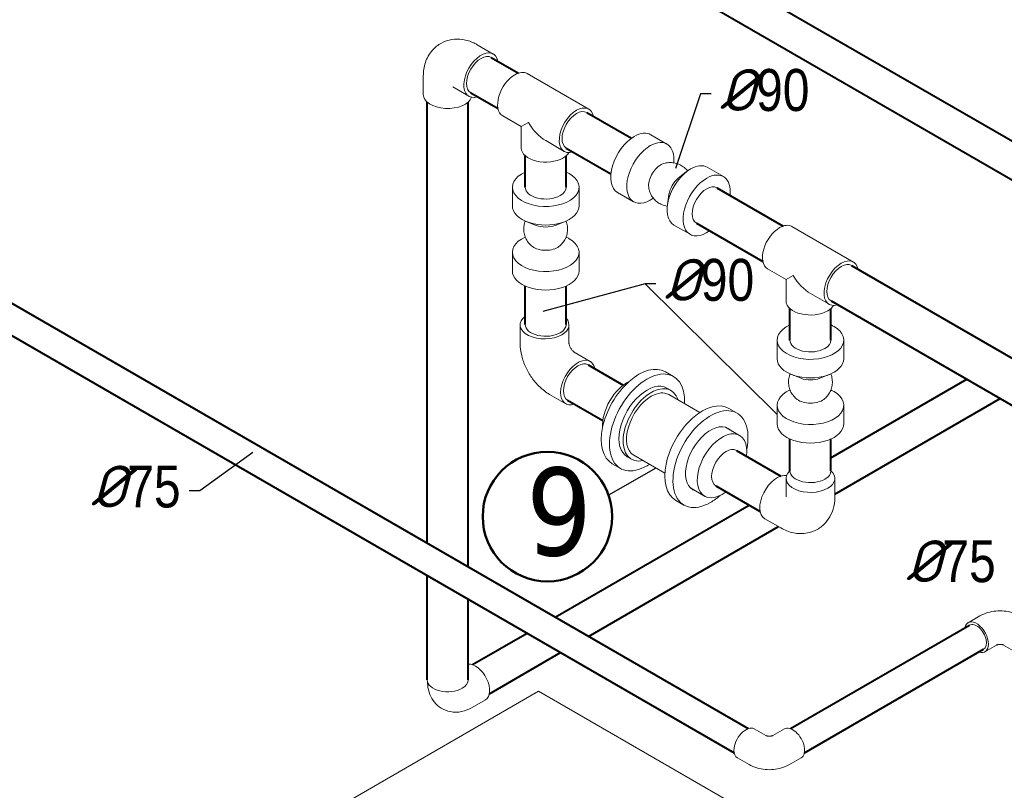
# Model space of a CAD drawing. Extents: x 4114239 to 5838486, y 780458 to 1383318.
# Tile 54 of 231: x 4347851 to 4353138, y 1057010 to 1061146. Entities that reach past the tile are written whole.
import ezdxf

# ---------------------------------------------------------------- set-up
doc = ezdxf.new("R2010")
doc.units = 0
doc.header["$MEASUREMENT"] = 0
for name, color, linetype, lineweight in [('1', 7, 'Continuous', 50), ('1-A', 1, 'Continuous', 40), ('Основные', 160, 'Continuous', 40)]:
    doc.layers.add(name, color=color, linetype=linetype, lineweight=lineweight)
doc.styles.add('ГОСТ 250', font='isocpeui.ttf', dxfattribs={"height": 300})

msp = doc.modelspace()

# ---------------------------------------------------------------- linework, layer by layer
at = {"linetype": 'Continuous', "lineweight": 40, "extrusion": (-5.55112e-17, 0.816497, 0.57735)}
for p, q in [((4354030.0834, 1060001.7232), (4348752.4157, 1063048.786, 0)), ((4353940.0834, 1059845.8386), (4348662.4157, 1062892.9015, 0))]:
    msp.add_line(p, q, dxfattribs=at)
at = {"color": 0, "linetype": 'Continuous', "lineweight": 0, "extrusion": (5.55112e-17, 0.816497, 0.57735)}
for p, q in [((4350307.5187, 1061011.8877, 0), (4350393.7857, 1060962.0814, 0)), ((4350018.2463, 1060844.8762), (4350018.2463, 1060745.2636, 0)), ((4350575.3447, 1060857.2582, 0), (4350906.2707, 1060666.198)), ((4350176.5187, 1060784.989), (4350262.7857, 1060735.1827)), ((4350444.3447, 1060630.3596), (4350544.3077, 1060572.6459)), ((4350582.6767, 1060594.7983, 0), (4350544.3077, 1060572.6459, 0)), ((4350544.3077, 1060457.2186), (4350544.3077, 1060572.6459)), ((4351240.3869, 1060528.7216), (4351326.654, 1060478.9153)), ((4350675.3077, 1060497.013), (4350775.2707, 1060439.2994)), ((4351387.5555, 1060295.1226), (4351429.7698, 1060328.8105, 0)), ((4351543.0286, 1060353.9913, 0), (4351629.2957, 1060304.185, 0)), ((4350496.3077, 1060147.4316), (4350496.3077, 1060247.0442, 0)), ((4350854.3077, 1060147.4316, 0), (4350854.3077, 1060247.0442, 0)), ((4351061.3869, 1060218.6845), (4351147.654, 1060168.8782, 0)), ((4351337.2738, 1060208.0322), (4351329.2064, 1060154.6297, 0)), ((4350625.026, 1060042.2223), (4350574.7444, 1060061.9369, 0)), ((4350725.5894, 1060042.2223, 0), (4350775.8711, 1060061.9369)), ((4351364.0286, 1060043.9542, 0), (4351450.2957, 1059994.1479, 0)), ((4351997.0878, 1060036.4145, 0), (4352328.0138, 1059845.3543, 0)), ((4350496.3077, 1059797.9711), (4350496.3077, 1059897.5836)), ((4350854.3077, 1059797.9711), (4350854.3077, 1059897.5836)), ((4351866.0878, 1059809.5158), (4351966.0508, 1059751.8022)), ((4352004.4198, 1059773.9545), (4351966.0508, 1059751.8022)), ((4351966.0508, 1059636.3749, 0), (4351966.0508, 1059751.8022)), ((4352097.0508, 1059676.1693), (4352197.0138, 1059618.4556)), ((4350538.2722, 1059409.0341, 0), (4350538.2722, 1059508.6467)), ((4350800.2722, 1059409.0341), (4350800.2722, 1059508.6467, 0)), ((4351918.0508, 1059326.5879), (4351918.0508, 1059426.2004)), ((4352276.0508, 1059326.5879, 0), (4352276.0508, 1059426.2004, 0)), ((4350827.5446, 1059361.7969), (4350913.8116, 1059311.9906)), ((4351318.0357, 1059256.4356), (4351361.8763, 1059231.1243)), ((4352046.7691, 1059221.3785), (4351996.4874, 1059241.0932, 0)), ((4352147.3325, 1059221.3785), (4352197.6141, 1059241.0932)), ((4351325.8763, 1059168.7704, 0), (4351348.5037, 1059155.7065, 0)), ((4350696.5446, 1059134.8983), (4350782.8116, 1059085.092)), ((4351503.2619, 1059037.4893), (4351336.0037, 1059134.0558, 0)), ((4351658.8611, 1059059.66, 0), (4351702.7018, 1059034.3486, 0)), ((4351918.0508, 1058977.1273), (4351918.0508, 1059076.7399)), ((4352276.0508, 1058977.1273), (4352276.0508, 1059076.7399)), ((4351640.454, 1058958.2814, 0), (4351716.4272, 1058914.4183, 0)), ((4351112.8763, 1058799.8436), (4351135.5037, 1058786.7797)), ((4351315.2619, 1058711.8637), (4351148.0037, 1058808.4303)), ((4351033.0357, 1058762.8012, 0), (4351076.8763, 1058737.4898, 0)), ((4351966.0508, 1058584.7058, 0), (4351966.0508, 1058684.3183, 0)), ((4352228.0508, 1058584.7058), (4352228.0508, 1058684.3183)), ((4351452.454, 1058632.6558), (4351528.4272, 1058588.7927, 0)), ((4351373.8611, 1058566.0255), (4351417.7018, 1058540.7141)), ((4351938.7784, 1058417.6943), (4351852.5113, 1058467.5006, 0)), ((4352944.3233, 1057909.4256, 0), (4353006.5487, 1057945.3515, 0)), ((4353034.3233, 1057753.5411, 0), (4353096.5487, 1057789.4669, 0)), ((4353196.3362, 1057753.5411), (4353134.1108, 1057789.4669)), ((4350637.4521, 1057541.4905), (4348657.5532, 1056398.3953, 0)), ((4352397.2323, 1056525.481), (4350637.4521, 1057541.4905)), ((4350351.8801, 1057495.3474, 0), (4350279.7552, 1057453.7061)), ((4351795.0318, 1057339.42), (4351857.2041, 1057303.5248, 0)), ((4351957.0447, 1057339.42), (4351894.8724, 1057303.5248, 0)), ((4351705.0318, 1057183.5355, 0), (4351767.2572, 1057147.6096, 0)), ((4352047.0447, 1057183.5355), (4351984.8193, 1057147.6096, 0))]:
    msp.add_line(p, q, dxfattribs=at)
at = {"linetype": 'Continuous', "lineweight": 40, "extrusion": (5.55112e-17, 0.816497, 0.57735)}
for p, q in [((4350383.2857, 1060943.8949), (4350529.2744, 1060859.6083, 0)), ((4350273.2857, 1060753.3693), (4350419.2744, 1060669.0827)), ((4350039.2463, 1058335.8028, 0), (4350039.2463, 1060704.1905, 0)), ((4350259.2463, 1058208.7857), (4350259.2463, 1060704.1905)), ((4350895.7707, 1060648.0115, 0), (4351135.2806, 1060509.7304, 0)), ((4350565.3077, 1060247.0442), (4350565.3077, 1060416.1455)), ((4350785.3077, 1060247.0442, 0), (4350785.3077, 1060416.1455)), ((4350785.7707, 1060457.4859), (4351025.2806, 1060319.2048)), ((4346664.6844, 1060284.107), (4351762.6571, 1057340.7911)), ((4351594.7957, 1060244.4293), (4351951.0174, 1060038.7645)), ((4346589.6844, 1060154.2032), (4351687.6571, 1057210.8873)), ((4351484.7957, 1060053.9037), (4351841.0174, 1059848.2389)), ((4352317.5138, 1059827.1678), (4353340.7755, 1059236.3873)), ((4350565.3077, 1059510.2306, 0), (4350565.3077, 1059716.4419, 0)), ((4350785.3077, 1059510.2306), (4350785.3077, 1059716.4419, 0)), ((4352207.5138, 1059636.6422), (4353230.7755, 1059045.8617)), ((4351987.0508, 1059426.2004), (4351987.0508, 1059595.3018)), ((4352207.0508, 1059426.2004, 0), (4352207.0508, 1059595.3018)), ((4350903.3116, 1059293.8041), (4351092.0804, 1059184.8184)), ((4352207.0508, 1058795.0614), (4352936.1126, 1059215.9854)), ((4350793.3116, 1059103.2785), (4350982.0804, 1058994.2928, 0)), ((4352228.0508, 1058599.3396), (4353116.1126, 1059112.0624)), ((4351987.0508, 1058724.6513), (4351987.0508, 1058895.5982)), ((4352207.0508, 1058724.6513), (4352207.0508, 1058895.5982)), ((4351699.3475, 1058834.2126, 0), (4351937.441, 1058696.7492, 0)), ((4351589.3475, 1058643.687, 0), (4351827.441, 1058506.2236, 0)), ((4350725.4189, 1057939.6408), (4351767.1051, 1058541.0586, 0)), ((4350905.4189, 1057835.7178), (4351926.1051, 1058425.0112)), ((4350039.2463, 1057602.1132), (4350039.2463, 1058162.5977)), ((4350259.2463, 1057602.1132), (4350259.2463, 1058035.5806)), ((4351989.4194, 1057340.7911), (4352951.8233, 1057896.4353)), ((4350282.7297, 1057684.0541), (4350575.4189, 1057853.0383)), ((4352064.4194, 1057210.8873, 0), (4353026.8233, 1057766.5314)), ((4350372.7297, 1057528.1695, 0), (4350755.4189, 1057749.1152))]:
    msp.add_line(p, q, dxfattribs=at)
for p, q in [((4351209.5996, 1059728.5675), (4350659.7096, 1059580.7245)), ((4351267.5764, 1058739.395), (4351012.9028, 1058594.4069))]:
    msp.add_line(p, q)
at = {"color": 7, "lineweight": 25, "ltscale": 1000}
for points in [[(4351563.9244, 1060747.7993), (4351506.2639, 1060747.7993), (4351372.53, 1060348.0484)], [(4351267.2601, 1059728.5675), (4351209.5996, 1059728.5675), (4351918.0508, 1059026.9336)], [(4348761.1739, 1058619.5142), (4348818.8344, 1058619.5142), (4349101.9215, 1058824.3238)]]:
    msp.add_lwpolyline(points, dxfattribs=at)
at = {"color": 0, "linetype": 'Continuous', "lineweight": 0, "extrusion": (8.69853e-17, 2.06174e-16, -1)}
for centre, major_axis, start_param, end_param in [((4350328.2857, 1060848.6321, 0), (-65.5, -113.4493), 5.709109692, 9.998853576), ((4350848.3116, 1059198.5413, 0), (-65.5, -113.4493), 0.785398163, 3.715668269), ((4350848.3116, 1059198.5413, 0), (-65.5, -113.4493), 5.709109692, 7.068583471), ((4351918.0113, 1058580.9499, 0), (65.5, 113.4493), 3.141592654, 6.078066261)]:
    msp.add_ellipse(centre, major_axis=major_axis, ratio=0.577350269, start_param=start_param, end_param=end_param, dxfattribs=at)
at = {"color": 0, "linetype": 'Continuous', "lineweight": 0, "extrusion": (1.11556e-17, 1.85856e-16, -1)}
for centre in [(4350328.2857, 1060848.6321), (4350840.7707, 1060552.7487, 0), (4351539.7957, 1060149.1665), (4350848.3116, 1059198.5413, 0), (4351644.3475, 1058738.9498)]:
    msp.add_ellipse(centre, major_axis=(55, 95.2628), ratio=0.577350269, start_param=3.141592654, end_param=6.283185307, dxfattribs=at)
at = {"color": 0, "linetype": 'Continuous', "lineweight": 0, "extrusion": (-1.28814e-17, 1.99733e-16, -1)}
for centre, major_axis, start_param, end_param in [((4350509.8447, 1060743.8089), (65.5, 113.4493), 3.141592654, 5.497787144), ((4350509.8447, 1060743.8089), (65.5, 113.4493), 5.497787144, 6.283185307), ((4350840.7707, 1060552.7487, 0), (65.5, 113.4493), 5.497787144, 6.857260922), ((4350840.7707, 1060552.7487, 0), (65.5, 113.4493), 2.567517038, 5.497787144), ((4351931.5878, 1059922.9652), (65.5, 113.4493), 5.497787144, 6.283185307), ((4351931.5878, 1059922.9652), (65.5, 113.4493), 3.141592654, 5.497787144), ((4352262.5138, 1059731.905, 0), (65.5, 113.4493), 2.567517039, 5.497787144), ((4352262.5138, 1059731.905, 0), (65.5, 113.4493), 5.497787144, 6.857260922), ((4351750.0318, 1057261.4778), (-45, -77.9423), 0.785398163, 3.141592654), ((4351750.0318, 1057261.4778), (-45, -77.9423), 0, 0.785398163)]:
    msp.add_ellipse(centre, major_axis=major_axis, ratio=0.577350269, start_param=start_param, end_param=end_param, dxfattribs=at)
at = {"color": 0, "linetype": 'Continuous', "lineweight": 0, "extrusion": (-9.95634e-18, 2.22045e-16, -1)}
msp.add_ellipse((4350149.2463, 1060745.2636, 0), major_axis=(-131, 0), ratio=0.577350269, start_param=3.3467117, end_param=6.283185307, dxfattribs=at)
at = {"color": 0, "linetype": 'Continuous', "lineweight": 0, "extrusion": (1.65999e-17, 1.37781e-16, -1)}
for centre in [(4350675.3077, 1060648.2788), (4352097.0508, 1059827.4351, 0)]:
    msp.add_ellipse(centre, major_axis=(-92.631, 160.4416), ratio=0.577350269, start_param=3.926990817, end_param=4.71238898, dxfattribs=at)
at = {"color": 0, "linetype": 'Continuous', "lineweight": 0, "extrusion": (-9.98667e-17, -6.4407e-18, -1)}
for centre, major_axis, start_param, end_param in [((4351150.8869, 1060373.703), (89.5, 155.0185), 3.141592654, 5.497787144), ((4351150.8869, 1060373.703), (89.5, 155.0185), 5.497787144, 6.283185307), ((4351237.154, 1060323.8967, 0), (89.5, 155.0185), 2.229281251, 5.497787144), ((4351237.154, 1060323.8967, 0), (89.5, 155.0185), 5.497787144, 7.195496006), ((4351291.2476, 1060292.6657), (44.75, 77.5093), 3.790629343, 5.497787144), ((4351291.2476, 1060292.6657), (44.75, 77.5093), 5.497787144, 5.634148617), ((4351453.5286, 1060198.9728, 0), (89.5, 155.0185), 5.497787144, 6.283185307), ((4351453.5286, 1060198.9728, 0), (89.5, 155.0185), 3.141592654, 5.497787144), ((4351539.7957, 1060149.1665, 0), (89.5, 155.0185), 5.497787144, 7.192197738), ((4351399.435, 1060230.2038, 0), (44.75, 77.5093), 4.115821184, 5.308956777), ((4351539.7957, 1060149.1665, 0), (89.5, 155.0185), 2.232580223, 5.497787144)]:
    msp.add_ellipse(centre, major_axis=major_axis, ratio=0.577350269, start_param=start_param, end_param=end_param, dxfattribs=at)
at = {"color": 0, "linetype": 'Continuous', "lineweight": 0, "extrusion": (-7.11969e-18, 2.22045e-16, -1)}
for centre, start_param, end_param in [((4350675.3077, 1060457.2186), 3.926990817, 6.283185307), ((4350675.3077, 1060457.2186), 3.465274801, 3.926990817), ((4352097.0508, 1059636.3749), 3.926990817, 6.283185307), ((4352097.0508, 1059636.3749), 3.465274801, 3.926990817)]:
    msp.add_ellipse(centre, major_axis=(-131, 0), ratio=0.577350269, start_param=start_param, end_param=end_param, dxfattribs=at)
at = {"color": 0, "linetype": 'Continuous', "lineweight": 0, "extrusion": (-9.1672e-17, 2.22045e-16, -1)}
for centre, major_axis, start_param, end_param in [((4350675.3077, 1060247.0442, 0), (179, 0), 5.497787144, 10.333790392), ((4350675.3077, 1060247.0442, 0), (179, 0), 5.374172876, 5.497787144), ((4350675.3077, 1060147.4316), (179, 0), 0, 3.141592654), ((4350675.3077, 1060084.9696), (89.5, 0), 0.974228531, 2.167364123), ((4350675.3077, 1059897.5836), (179, 0), 5.497787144, 10.337088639), ((4350675.3077, 1059897.5836), (179, 0), 5.370873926, 5.497787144), ((4350675.3077, 1059960.0456), (89.5, 0), 0.649036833, 2.492555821), ((4350675.3077, 1059797.9711), (179, 0), 0, 3.141592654), ((4352097.0508, 1059426.2004, 0), (179, 0), 5.497787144, 10.333790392), ((4352097.0508, 1059426.2004, 0), (179, 0), 5.374172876, 5.497787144), ((4352097.0508, 1059326.5879, 0), (179, 0), 0, 3.141592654), ((4352097.0508, 1059264.1259, 0), (89.5, 0), 0.974228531, 2.167364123), ((4352097.0508, 1059076.7399, 0), (179, 0), 5.497787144, 10.337088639), ((4352097.0508, 1059076.7399, 0), (179, 0), 5.370873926, 5.497787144), ((4352097.0508, 1059139.2019, 0), (89.5, 0), 0.649036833, 2.492555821), ((4352097.0508, 1058977.1273), (179, 0), 0, 3.141592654)]:
    msp.add_ellipse(centre, major_axis=major_axis, ratio=0.577350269, start_param=start_param, end_param=end_param, dxfattribs=at)
at = {"color": 0, "linetype": 'Continuous', "lineweight": 0, "extrusion": (1.90765e-17, 1.66533e-16, -1)}
for centre, start_param, end_param in [((4350675.3077, 1060247.0442, 0), 0.785398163, 3.141592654), ((4350675.3077, 1060247.0442, 0), 0, 0.785398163), ((4350675.3077, 1059510.2306, 0), 0.785398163, 3.141592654), ((4350675.3077, 1059510.2306, 0), 0, 0.785398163), ((4352097.0508, 1059426.2004, 0), 0.785398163, 3.141592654), ((4352097.0508, 1059426.2004, 0), 0, 0.785398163), ((4352097.0508, 1058724.6513), 0.785398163, 3.141592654), ((4352097.0508, 1058724.6513), 0, 0.785398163), ((4350149.2463, 1057602.1132), 0.785398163, 3.141592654), ((4350149.2463, 1057602.1132), 0, 0.785398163)]:
    msp.add_ellipse(centre, major_axis=(110, 0), ratio=0.577350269, start_param=start_param, end_param=end_param, dxfattribs=at)
at = {"color": 0, "linetype": 'Continuous', "lineweight": 0, "extrusion": (-1.51659e-16, -4.0637e-17, -1)}
msp.add_ellipse((4352262.5138, 1059731.905, 0), major_axis=(55, 95.2628), ratio=0.577350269, start_param=3.141592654, end_param=6.283185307, dxfattribs=at)
at = {"color": 0, "linetype": 'Continuous', "lineweight": 0, "extrusion": (6.26308e-17, 1.66533e-16, -1)}
for centre, start_param, end_param in [((4350669.2722, 1059508.6467), 0.785398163, 3.795650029), ((4350669.2722, 1059508.6467), 5.800534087, 7.068583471), ((4352097.0508, 1058684.3183), 0.785398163, 3.715668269), ((4352097.0508, 1058684.3183), 5.709109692, 7.068583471)]:
    msp.add_ellipse(centre, major_axis=(131, 0), ratio=0.577350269, start_param=start_param, end_param=end_param, dxfattribs=at)
at = {"color": 0, "linetype": 'Continuous', "lineweight": 0, "extrusion": (-1.65999e-17, 1.37781e-16, -1)}
for centre, start_param, end_param in [((4351175.5357, 1059009.6184), 0, 3.141592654), ((4351219.3763, 1058984.307), 5.497787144, 10.275222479), ((4351516.3611, 1058812.8427, 0), 0, 3.141592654), ((4351560.2018, 1058787.5313, 0), 5.497787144, 10.470168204), ((4351219.3763, 1058984.307), 5.432740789, 5.497787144), ((4351560.2018, 1058787.5313, 0), 5.237795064, 5.497787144)]:
    msp.add_ellipse(centre, major_axis=(-142.5, -246.8172), ratio=0.577350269, start_param=start_param, end_param=end_param, dxfattribs=at)
at = {"color": 0, "linetype": 'Continuous', "lineweight": 0, "extrusion": (-9.24296e-17, 1.17463e-16, -1)}
for centre, start_param, end_param in [((4351113.3103, 1059045.5443, 0), 0.706944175, 2.434648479), ((4351242.0037, 1058971.2431), 2.35619449, 3.141592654), ((4351242.0037, 1058971.2431), 0, 2.35619449), ((4351622.4272, 1058751.6055), 5.497787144, 10.370563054), ((4351622.4272, 1058751.6055), 5.337400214, 5.497787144)]:
    msp.add_ellipse(centre, major_axis=(-94, -162.8128), ratio=0.577350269, start_param=start_param, end_param=end_param, dxfattribs=at)
at = {"color": 0, "linetype": 'Continuous', "lineweight": 0, "extrusion": (3.14741e-17, 1.10026e-16, -1)}
for centre, start_param, end_param in [((4351219.3763, 1058984.307), 0, 3.141592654), ((4351242.0037, 1058971.2431), 5.793815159, 9.914148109)]:
    msp.add_ellipse(centre, major_axis=(-106.5, -184.4634), ratio=0.577350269, start_param=start_param, end_param=end_param, dxfattribs=at)
at = {"color": 0, "linetype": 'Continuous', "lineweight": 0, "extrusion": (5.92297e-17, 1.581e-16, -1)}
msp.add_ellipse((4351560.2018, 1058787.5313, 0), major_axis=(-95, -164.5448), ratio=0.577350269, start_param=6.137962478, end_param=9.57000079, dxfattribs=at)
at = {"color": 0, "linetype": 'Continuous', "lineweight": 0, "extrusion": (1.28814e-17, 1.99733e-16, -1)}
for centre, major_axis, start_param, end_param in [((4352989.3233, 1057831.4833), (45, -77.9423), 2.55590711, 5.497787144), ((4352989.3233, 1057831.4833), (45, -77.9423), 5.497787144, 6.868870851), ((4352002.0447, 1057261.4778), (-45, 77.9423), 0, 3.141592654)]:
    msp.add_ellipse(centre, major_axis=major_axis, ratio=0.577350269, start_param=start_param, end_param=end_param, dxfattribs=at)
at = {"color": 0, "linetype": 'Continuous', "lineweight": 0, "extrusion": (-1.11556e-17, 1.85856e-16, -1)}
msp.add_ellipse((4352989.3233, 1057831.4833, 0), major_axis=(-37.5, 64.9519), ratio=0.577350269, start_param=0, end_param=3.141592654, dxfattribs=at)
at = {"color": 0, "linetype": 'Continuous', "lineweight": 0, "extrusion": (2.03185e-17, 7.58296e-17, -1)}
msp.add_ellipse((4350297.8801, 1057588.8781), major_axis=(-54, 93.5307), ratio=0.577350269, start_param=0.254980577, end_param=3.141592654, dxfattribs=at)
at = {"color": 0, "linetype": 'Continuous', "lineweight": 0}
for points, knots in [([(4350018.2463, 1060844.8762), (4350018.2463, 1060867.9746), (4350021.2474, 1060892.1935, 0), (4350037.0376, 1060939.1922), (4350048.9784, 1060961.9814), (4350080.2751, 1060997.4982, 0), (4350097.1015, 1061011.0923), (4350133.2625, 1061030.4481), (4350152.1822, 1061036.6342, 0), (4350190.9395, 1061042.9882), (4350210.6199, 1061042.666), (4350251.2278, 1061036.6827), (4350271.4087, 1061029.8791, 0), (4350295.7833, 1061018.3626, 0), (4350301.7516, 1061015.2173, 0), (4350307.5187, 1061011.8877, 0)], [0, 0, 0, 0, 0.314159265, 0.314159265, 0.593336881, 0.593336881, 0.803956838, 0.803956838, 1.000078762, 1.000078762, 1.21430889, 1.21430889, 1.480225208, 1.480225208, 1.570796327, 1.570796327, 1.570796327, 1.570796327]), ([(4351437.508, 1060334.7007), (4351436.5626, 1060335.8902), (4351435.5943, 1060337.0612, 0), (4351431.6204, 1060341.6813), (4351428.4286, 1060344.9817, 0), (4351421.6941, 1060351.178, 0), (4351418.1399, 1060354.0845), (4351410.7299, 1060359.4548), (4351406.8616, 1060361.9278), (4351398.8769, 1060366.3992, 0), (4351394.7471, 1060368.4052), (4351386.2962, 1060371.9169), (4351381.9609, 1060373.4285), (4351373.1588, 1060375.9327), (4351368.677, 1060376.9295), (4351359.6433, 1060378.3921, 0), (4351355.0759, 1060378.8605), (4351345.9333, 1060379.2617), (4351341.3425, 1060379.1953, 0), (4351332.2153, 1060378.5297), (4351327.6635, 1060377.9294), (4351318.6758, 1060376.206, 0), (4351314.2247, 1060375.08), (4351306.4727, 1060372.63), (4351303.1289, 1060371.4041), (4351299.8507, 1060370.0308, 0)], [32.048221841, 32.048221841, 32.048221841, 32.048221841, 34.325718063, 34.325718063, 41.189284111, 41.189284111, 48.052847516, 48.052847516, 54.916409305, 54.916409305, 61.779970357, 61.779970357, 68.643531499, 68.643531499, 75.507093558, 75.507093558, 82.370657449, 82.370657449, 89.234224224, 89.234224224, 96.097795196, 96.097795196, 102.961372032, 102.961372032, 108.292691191, 108.292691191, 108.292691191, 108.292691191]), ([(4351228.549, 1060246.5327, 0), (4351229.1288, 1060241.9886), (4351229.9756, 1060237.4708), (4351232.185, 1060228.5846), (4351233.5506, 1060224.2012, 0), (4351236.7774, 1060215.6375, 0), (4351238.6439, 1060211.4427), (4351242.8455, 1060203.3128), (4351245.1876, 1060199.3638), (4351250.3069, 1060191.7782), (4351253.0927, 1060188.1287), (4351259.0601, 1060181.1905, 0), (4351262.2518, 1060177.89), (4351268.9861, 1060171.6935, 0), (4351272.5403, 1060168.7869), (4351279.9501, 1060163.4164, 0), (4351283.8183, 1060160.9433), (4351291.8029, 1060156.4717), (4351295.9327, 1060154.4656), (4351304.3835, 1060150.9537), (4351308.7187, 1060149.442), (4351317.5208, 1060146.9375, 0), (4351322.0025, 1060145.9406), (4351327.0039, 1060145.1307, 0), (4351327.4889, 1060145.0553, 0), (4351327.9745, 1060144.9829, 0)], [0, 0, 0, 0, 6.871414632, 6.871414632, 13.734989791, 13.734989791, 20.598572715, 20.598572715, 27.462148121, 27.462148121, 34.325718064, 34.325718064, 41.189284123, 41.189284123, 48.052847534, 48.052847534, 54.916409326, 54.916409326, 61.779970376, 61.779970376, 68.643531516, 68.643531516, 75.507093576, 75.507093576, 76.24326489, 76.24326489, 76.24326489, 76.24326489]), ([(4350565.7742, 1060065.6934), (4350565.2168, 1060064.2798), (4350564.6869, 1060062.8558), (4350562.6726, 1060057.1042), (4350561.4103, 1060052.6899, 0), (4350559.4114, 1060043.7595, 0), (4350558.6714, 1060039.2282), (4350557.7255, 1060030.1258, 0), (4350557.518, 1060025.5392), (4350557.638, 1060016.3886, 0), (4350557.9657, 1060011.8091), (4350559.1499, 1060002.7346), (4350560.0085, 1059998.2243), (4350562.2408, 1059989.3493, 0), (4350563.6185, 1059984.9696), (4350566.8687, 1059976.4148), (4350568.7467, 1059972.2252), (4350572.9705, 1059964.1069, 0), (4350575.3235, 1059960.1643), (4350580.4635, 1059952.5928, 0), (4350583.2593, 1059948.9509, 0), (4350589.2456, 1059942.029), (4350592.4463, 1059938.7373), (4350598.4441, 1059933.2488, 0), (4350601.1777, 1059930.9659), (4350604.0061, 1059928.8136)], [32.048227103, 32.048227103, 32.048227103, 32.048227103, 34.325717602, 34.325717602, 41.189283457, 41.189283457, 48.052846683, 48.052846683, 54.91640828, 54.91640828, 61.779969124, 61.779969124, 68.643530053, 68.643530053, 75.507091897, 75.507091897, 82.370655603, 82.370655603, 89.234222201, 89.234222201, 96.097793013, 96.097793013, 102.961369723, 102.961369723, 108.292703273, 108.292703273, 108.292703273, 108.292703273]), ([(4350746.6094, 1059928.8136, 0), (4350750.2548, 1059931.5877, 0), (4350753.744, 1059934.58), (4350760.3349, 1059940.9364), (4350763.4483, 1059944.3108), (4350769.2513, 1059951.3871), (4350771.9508, 1059955.101), (4350776.8907, 1059962.8046, 0), (4350779.1395, 1059966.8075), (4350783.1493, 1059975.0337), (4350784.9169, 1059979.271, 0), (4350787.9419, 1059987.9081), (4350789.2044, 1059992.3223, 0), (4350791.2035, 1060001.2527), (4350791.9436, 1060005.784, 0), (4350792.8897, 1060014.8863, 0), (4350793.0974, 1060019.4729, 0), (4350792.9776, 1060028.6236), (4350792.65, 1060033.2031), (4350791.466, 1060042.2776), (4350790.6076, 1060046.7879, 0), (4350788.3755, 1060055.6629, 0), (4350786.9979, 1060060.0427), (4350785.1987, 1060064.7789, 0), (4350785.0215, 1060065.2367), (4350784.8414, 1060065.6934)], [0, 0, 0, 0, 6.871414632, 6.871414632, 13.734989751, 13.734989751, 20.598572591, 20.598572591, 27.46214788, 27.46214788, 34.325717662, 34.325717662, 41.189283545, 41.189283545, 48.052846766, 48.052846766, 54.91640835, 54.91640835, 61.779969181, 61.779969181, 68.643530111, 68.643530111, 75.507091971, 75.507091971, 76.243271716, 76.243271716, 76.243271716, 76.243271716]), ([(4350538.2722, 1059409.0341, 0), (4350538.2722, 1059385.9357, 0), (4350541.3276, 1059363.8156), (4350551.6522, 1059321.1628, 0), (4350558.963, 1059300.6248, 0), (4350577.132, 1059261.2588), (4350587.9973, 1059242.4396), (4350613.0048, 1059207.0217, 0), (4350627.1358, 1059190.4214), (4350658.9119, 1059160.1536, 0), (4350676.5408, 1059146.4475, 0), (4350696.5446, 1059134.8983)], [0, 0, 0, 0, 0.314159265, 0.314159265, 0.628318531, 0.628318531, 0.942477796, 0.942477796, 1.256637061, 1.256637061, 1.570796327, 1.570796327, 1.570796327, 1.570796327]), ([(4350800.2722, 1059409.1256), (4350800.2769, 1059409.0304, 0), (4350800.297, 1059408.7167), (4350800.4516, 1059407.4607), (4350800.6427, 1059406.274), (4350801.3217, 1059403.2912, 0), (4350801.8098, 1059401.4933), (4350803.1357, 1059397.4453), (4350803.9862, 1059395.1803), (4350806.0536, 1059390.3793, 0), (4350807.2851, 1059387.8357), (4350810.045, 1059382.7481, 0), (4350811.5802, 1059380.2058), (4350814.7652, 1059375.4376, 0), (4350816.4143, 1059373.2098), (4350819.5778, 1059369.3162, 0), (4350821.0951, 1059367.6331), (4350823.7641, 1059364.9212), (4350824.9295, 1059363.8665), (4350826.7069, 1059362.3854, 0), (4350827.3316, 1059361.9452, 0), (4350827.5862, 1059361.7756), (4350827.6083, 1059361.7612), (4350827.6238, 1059361.7512)], [0.05891131, 0.05891131, 0.05891131, 0.05891131, 0.151812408, 0.151812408, 0.293886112, 0.293886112, 0.436431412, 0.436431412, 0.584597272, 0.584597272, 0.739429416, 0.739429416, 0.898207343, 0.898207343, 1.055836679, 1.055836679, 1.207698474, 1.207698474, 1.352607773, 1.352607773, 1.49398253, 1.49398253, 1.511885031, 1.511885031, 1.511885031, 1.511885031]), ([(4351987.5172, 1059244.8497), (4351986.9599, 1059243.4361), (4351986.4299, 1059242.012), (4351984.4157, 1059236.2605), (4351983.1534, 1059231.8462), (4351981.1544, 1059222.9157), (4351980.4145, 1059218.3845), (4351979.4686, 1059209.2821, 0), (4351979.2611, 1059204.6955), (4351979.381, 1059195.5449), (4351979.7088, 1059190.9653), (4351980.893, 1059181.8909), (4351981.7515, 1059177.3806, 0), (4351983.9839, 1059168.5056), (4351985.3615, 1059164.1259), (4351988.6117, 1059155.5711), (4351990.4898, 1059151.3815), (4351994.7136, 1059143.2631, 0), (4351997.0665, 1059139.3206), (4352002.2065, 1059131.749), (4352005.0023, 1059128.1071), (4352010.9887, 1059121.1853), (4352014.1894, 1059117.8936, 0), (4352020.1871, 1059112.4051), (4352022.9208, 1059110.1222), (4352025.7491, 1059107.9698)], [32.048227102, 32.048227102, 32.048227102, 32.048227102, 34.325717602, 34.325717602, 41.189283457, 41.189283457, 48.052846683, 48.052846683, 54.91640828, 54.91640828, 61.779969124, 61.779969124, 68.643530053, 68.643530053, 75.507091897, 75.507091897, 82.370655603, 82.370655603, 89.234222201, 89.234222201, 96.097793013, 96.097793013, 102.961369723, 102.961369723, 108.292703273, 108.292703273, 108.292703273, 108.292703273]), ([(4352168.3524, 1059107.9698), (4352171.9979, 1059110.744), (4352175.487, 1059113.7363, 0), (4352182.078, 1059120.0927), (4352185.1914, 1059123.4671), (4352190.9944, 1059130.5434), (4352193.6938, 1059134.2573), (4352198.6338, 1059141.9609, 0), (4352200.8826, 1059145.9637), (4352204.8923, 1059154.1899), (4352206.66, 1059158.4273, 0), (4352209.685, 1059167.0643, 0), (4352210.9474, 1059171.4786), (4352212.9466, 1059180.409), (4352213.6867, 1059184.9402), (4352214.6328, 1059194.0426), (4352214.8404, 1059198.6292), (4352214.7207, 1059207.7798), (4352214.3931, 1059212.3594), (4352213.2091, 1059221.4339), (4352212.3507, 1059225.9442, 0), (4352210.1185, 1059234.8192), (4352208.741, 1059239.199), (4352206.9417, 1059243.9352), (4352206.7645, 1059244.393, 0), (4352206.5844, 1059244.8497, 0)], [0, 0, 0, 0, 6.871414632, 6.871414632, 13.734989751, 13.734989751, 20.598572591, 20.598572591, 27.46214788, 27.46214788, 34.325717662, 34.325717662, 41.189283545, 41.189283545, 48.052846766, 48.052846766, 54.91640835, 54.91640835, 61.779969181, 61.779969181, 68.643530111, 68.643530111, 75.507091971, 75.507091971, 76.243271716, 76.243271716, 76.243271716, 76.243271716]), ([(4351938.7784, 1058417.6943), (4351958.7822, 1058406.1451), (4351981.257, 1058396.6346, 0), (4352029.8541, 1058386.81, 0), (4352055.5605, 1058385.7565, 0), (4352101.9673, 1058395.1018), (4352122.1534, 1058402.8768, 0), (4352156.9965, 1058424.5153), (4352171.8136, 1058437.8072, 0), (4352196.695, 1058468.1949, 0), (4352206.2562, 1058485.3998), (4352221.3785, 1058523.5589), (4352225.5769, 1058544.4379), (4352227.7905, 1058571.3051), (4352228.0508, 1058578.0466, 0), (4352228.0508, 1058584.7058)], [1.570796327, 1.570796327, 1.570796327, 1.570796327, 1.884955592, 1.884955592, 2.164133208, 2.164133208, 2.374753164, 2.374753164, 2.570875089, 2.570875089, 2.785105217, 2.785105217, 3.051021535, 3.051021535, 3.141592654, 3.141592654, 3.141592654, 3.141592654]), ([(4353224.1108, 1057945.3515), (4353210.3631, 1057953.2887), (4353196.1471, 1057959.0716, 0), (4353167.2112, 1057967.5838), (4353152.4739, 1057970.2903), (4353122.7977, 1057973.0039), (4353107.8617, 1057973.0039), (4353078.1856, 1057970.2903), (4353063.4483, 1057967.5838), (4353034.5124, 1057959.0716), (4353020.2964, 1057953.2887), (4353006.5487, 1057945.3515, 0)], [4.71238898, 4.71238898, 4.71238898, 4.71238898, 5.026548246, 5.026548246, 5.340707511, 5.340707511, 5.654866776, 5.654866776, 5.969026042, 5.969026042, 6.283185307, 6.283185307, 6.283185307, 6.283185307]), ([(4353134.1639, 1057789.4363, 0), (4353134.1059, 1057789.466), (4353133.9104, 1057789.563), (4353133.1036, 1057789.9052), (4353132.3292, 1057790.2001), (4353130.3151, 1057790.8226, 0), (4353129.0741, 1057791.1507), (4353126.202, 1057791.7539), (4353124.5576, 1057792.0265, 0), (4353120.9811, 1057792.4463), (4353119.0394, 1057792.5874, 0), (4353115.054, 1057792.6924), (4353113.0089, 1057792.6518), (4353109.0689, 1057792.3929), (4353107.173, 1057792.1759, 0), (4353103.7634, 1057791.6289), (4353102.2385, 1057791.3031), (4353099.7052, 1057790.6447), (4353098.6767, 1057790.3128, 0), (4353097.185, 1057789.7632), (4353096.7093, 1057789.5425, 0), (4353096.5226, 1057789.45), (4353096.5066, 1057789.4419, 0), (4353096.4956, 1057789.4363)], [4.770567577, 4.770567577, 4.770567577, 4.770567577, 4.864177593, 4.864177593, 5.006287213, 5.006287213, 5.148915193, 5.148915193, 5.297199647, 5.297199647, 5.452171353, 5.452171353, 5.611090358, 5.611090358, 5.76884372, 5.76884372, 5.920802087, 5.920802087, 6.065782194, 6.065782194, 6.207213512, 6.207213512, 6.225006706, 6.225006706, 6.225006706, 6.225006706]), ([(4350279.7552, 1057453.7061), (4350263.2609, 1057444.1831, 0), (4350244.7295, 1057436.3414), (4350204.6595, 1057428.2406), (4350183.4637, 1057427.3721), (4350145.2003, 1057435.078), (4350128.5567, 1057441.489, 0), (4350099.8284, 1057459.3308), (4350087.6118, 1057470.2905, 0), (4350067.0971, 1057495.3465), (4350059.2141, 1057509.5327, 0), (4350046.7461, 1057540.9972), (4350043.2849, 1057558.2134, 0), (4350041.499, 1057579.899), (4350041.2836, 1057585.0004, 0), (4350041.2507, 1057590.0445, 0)], [1.570796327, 1.570796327, 1.570796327, 1.570796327, 1.884955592, 1.884955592, 2.164140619, 2.164140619, 2.374765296, 2.374765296, 2.570892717, 2.570892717, 2.785131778, 2.785131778, 3.05106353, 3.05106353, 3.134096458, 3.134096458, 3.134096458, 3.134096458]), ([(4351894.8907, 1057303.5344), (4351894.8907, 1057303.5344, 0), (4351894.6861, 1057303.4266), (4351893.8121, 1057303.0559), (4351893.0377, 1057302.761, 0), (4351891.0236, 1057302.1385, 0), (4351889.7826, 1057301.8104), (4351886.9105, 1057301.2072), (4351885.2661, 1057300.9346, 0), (4351881.6896, 1057300.5148), (4351879.7479, 1057300.3737), (4351875.7625, 1057300.2687), (4351873.7174, 1057300.3093), (4351869.7774, 1057300.5682, 0), (4351867.8814, 1057300.7852), (4351864.4719, 1057301.3322), (4351862.947, 1057301.658), (4351860.4137, 1057302.3164, 0), (4351859.3852, 1057302.6483), (4351857.8935, 1057303.1979), (4351857.4178, 1057303.4186, 0), (4351857.2081, 1057303.5225, 0), (4351857.1858, 1057303.5344), (4351857.1858, 1057303.5344)], [3.180134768, 3.180134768, 3.180134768, 3.180134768, 3.293381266, 3.293381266, 3.435490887, 3.435490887, 3.578118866, 3.578118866, 3.72640332, 3.72640332, 3.881375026, 3.881375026, 4.040294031, 4.040294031, 4.198047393, 4.198047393, 4.35000576, 4.35000576, 4.494985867, 4.494985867, 4.636417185, 4.636417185, 4.673846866, 4.673846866, 4.673846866, 4.673846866]), ([(4351984.8193, 1057147.6096, 0), (4351971.0716, 1057139.6724), (4351956.8556, 1057133.8895), (4351927.9197, 1057125.3773, 0), (4351913.1824, 1057122.6708), (4351883.5062, 1057119.9572), (4351868.5702, 1057119.9572), (4351838.8941, 1057122.6708), (4351824.1567, 1057125.3773), (4351795.2208, 1057133.8895), (4351781.0049, 1057139.6724, 0), (4351767.2572, 1057147.6096)], [3.141592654, 3.141592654, 3.141592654, 3.141592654, 3.455751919, 3.455751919, 3.769911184, 3.769911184, 4.08407045, 4.08407045, 4.398229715, 4.398229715, 4.71238898, 4.71238898, 4.71238898, 4.71238898])]:
    msp.add_open_spline(points, degree=3, knots=knots, dxfattribs=at)
at = {"layer": '1'}
msp.add_circle((4350684.7958, 1058479.0699), 347.7886, dxfattribs=at)

# ---------------------------------------------------------------- texts
at = {"layer": '1-A', "insert": (4350570.1904, 1058261.1442), "char_height": 471.744, "attachment_point": 7}
msp.add_mtext('\\P{\\fTahoma|b0|i0|c204|p32;9}', dxfattribs=at)
at = {"layer": 'Основные', "color": 0, "char_height": 225, "style": 'ГОСТ 250'}
for s, insert, attachment_point in [('%%C{\\fArial Narrow|b0|i0|c0|p34;90}', (4351610.2329, 1060653.2262), 7), ('%%C{\\fArial Narrow|b0|i0|c0|p34;90}', (4351313.5686, 1059633.9944), 7), ('%%C{\\fArial Narrow|b0|i0|c0|p34;75}', (4348714.8654, 1058524.9411), 9), ('%%C{\\fArial Narrow|b0|i0|c0|p34;75}', (4353092.0646, 1058123.9959), 9)]:
    msp.add_mtext(s, dxfattribs=dict(at, insert=insert, attachment_point=attachment_point))

doc.saveas('drawing.dxf')
